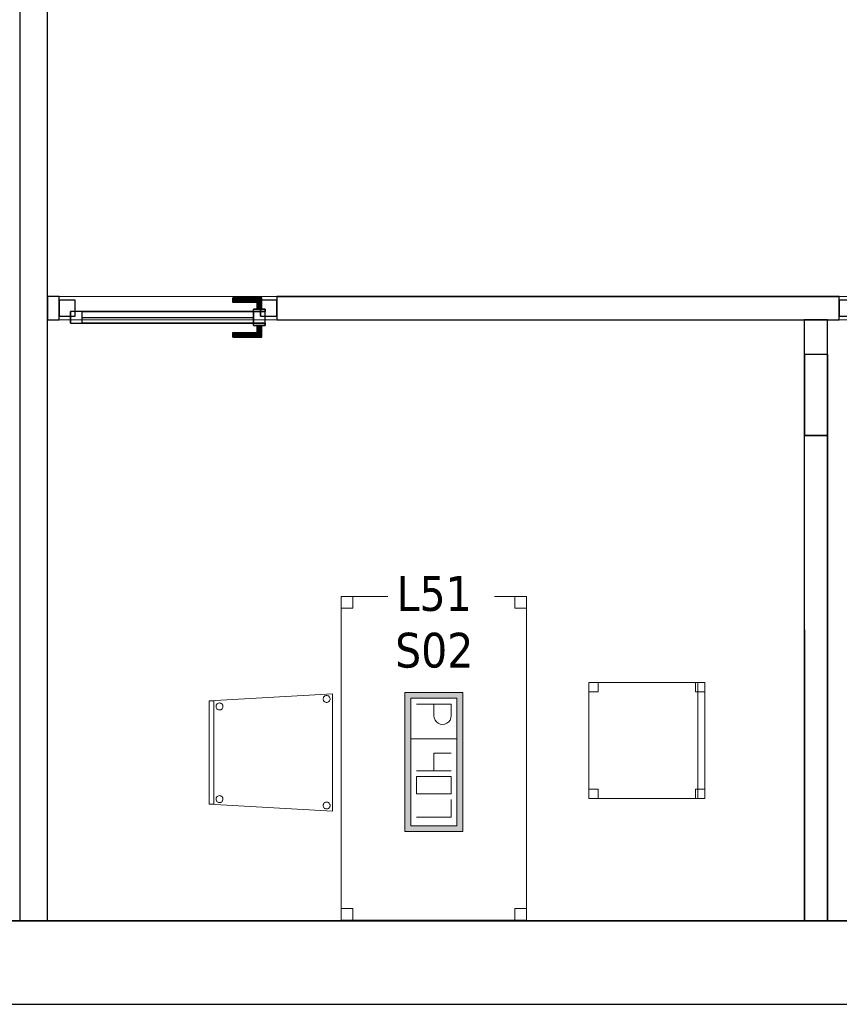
# Model space of a CAD drawing. Header units: metres. Extents: x 391.1 to 430.4, y 12.7 to 28.4.
# Tile 151 of 166: x 411.1 to 414.6, y 12.8 to 17.1. Entities that reach past the tile are written whole.
import ezdxf

# ---------------------------------------------------------------- set-up
doc = ezdxf.new("R2010")
doc.units = ezdxf.units.M
doc.layers.add('01_CARPINTERIA', color=5, linetype='Continuous', lineweight=25, true_color=0x0000ff)
doc.layers.add('01_SUELOS', color=7, linetype='Continuous', lineweight=25, true_color=0x007f00)
for name, color, linetype, lineweight in [('02_MOBILIARIO', 7, 'Continuous', 18), ('A-DETL-____-MBND', 7, 'Continuous', 18), ('A-GENM-____-OTLN', 7, 'Continuous', 18), ('A-WALL-____-MCUT', 7, 'Continuous', 25), ('A-WALL-____-OTLN', 7, 'Continuous', 25), ('E-ELEC-FIXT-IDEN', 7, 'Continuous', 30)]:
    doc.layers.add(name, color=color, linetype=linetype, lineweight=lineweight)
doc.styles.add('Tahoma_3', font='tahoma.ttf', dxfattribs={"height": 0.15})

# ---------------------------------------------------------------- blocks, each defined once
blk = doc.blocks.new('Forma directa - LONDR55-XX_ZZ-ARQ-CAA-M3D-Londres55-155354-02_ELEC_P0')
at = {"layer": '01_CARPINTERIA', "color": 161, "true_color": 0xaaaaff}
for p, q in [((0.0663, 0.1587), (0.065, 0.16)), ((0.065, 0.16), (0.065, 0.11)), ((0.065, 0.16), (0.0663, 0.1587)), ((0.19, 0.16), (0.065, 0.16)), ((0.07, 0.155), (0.0663, 0.1587)), ((0.0663, 0.1587), (0.0663, 0.11)), ((0.0663, 0.1587), (0.0663, 0.11)), ((0.0663, 0.1587), (0.07, 0.155)), ((0.19, 0.1587), (0.0663, 0.1587)), ((0.19, 0.1587), (0.0663, 0.1587)), ((0.075, 0.15), (0.07, 0.155)), ((0.07, 0.155), (0.07, 0.11)), ((0.07, 0.155), (0.07, 0.11)), ((0.07, 0.155), (0.075, 0.15)), ((0.19, 0.155), (0.07, 0.155)), ((0.19, 0.155), (0.07, 0.155)), ((0.075, 0.11), (0.075, 0.15)), ((0.075, 0.15), (0.075, 0.11)), ((0.075, 0.15), (0.08, 0.145)), ((0.08, 0.145), (0.075, 0.15)), ((0.075, 0.15), (0.19, 0.15)), ((0.19, 0.15), (0.075, 0.15)), ((0.08, 0.145), (0.08, 0.11)), ((0.08, 0.145), (0.0837, 0.1413)), ((0.0837, 0.1413), (0.08, 0.145)), ((0.08, 0.145), (0.08, 0.11)), ((0.19, 0.145), (0.08, 0.145)), ((0.19, 0.145), (0.08, 0.145)), ((0.0837, 0.1413), (0.0837, 0.11)), ((0.0837, 0.1413), (0.085, 0.14)), ((0.085, 0.14), (0.0837, 0.1413)), ((0.0837, 0.1413), (0.0837, 0.11)), ((0.19, 0.1413), (0.0837, 0.1413)), ((0.19, 0.1413), (0.0837, 0.1413)), ((0.085, 0.14), (0.085, 0.11)), ((0.19, 0.14), (0.085, 0.14)), ((0.19, 0.1587), (0.19, 0.16)), ((0.19, 0.16), (0.19, 0.1587)), ((0.19, 0.155), (0.19, 0.1587)), ((0.19, 0.1587), (0.19, 0.155)), ((0.19, 0.155), (0.19, 0.15)), ((0.19, 0.15), (0.19, 0.155)), ((0.19, 0.15), (0.19, 0.145)), ((0.19, 0.145), (0.19, 0.15)), ((0.19, 0.145), (0.19, 0.1413)), ((0.19, 0.1413), (0.19, 0.145)), ((0.19, 0.1413), (0.19, 0.14)), ((0.19, 0.14), (0.19, 0.1413)), ((0.1, 0.11), (0.05, 0.11)), ((0.05, 0.11), (0.1, 0.11)), ((0.05, 0.11), (0.05, 0.1)), ((0.05, 0.1), (0.05, 0.11)), ((0.1, 0.1), (0.05, 0.1)), ((0.05, 0.1), (0.1, 0.1)), ((0.1, 0.1), (0.05, 0.1)), ((0.05, 0.1), (0.05, 0.05)), ((0.1, 0.1), (0.05, 0.1)), ((0.05, 0.1), (0.05, 0.05)), ((0.0663, 0.11), (0.065, 0.11)), ((0.065, 0.11), (0.0663, 0.11)), ((0.07, 0.11), (0.0663, 0.11)), ((0.0663, 0.11), (0.07, 0.11)), ((0.075, 0.11), (0.07, 0.11)), ((0.07, 0.11), (0.075, 0.11)), ((0.08, 0.11), (0.075, 0.11)), ((0.075, 0.11), (0.08, 0.11)), ((0.08, 0.11), (0.0837, 0.11)), ((0.0837, 0.11), (0.08, 0.11)), ((0.0837, 0.11), (0.085, 0.11)), ((0.085, 0.11), (0.0837, 0.11)), ((0.1, 0.11), (0.1, 0.1)), ((0.1, 0.11), (0.1, 0.1)), ((0.1, 0.05), (0.1, 0.1)), ((0.1, 0.1), (0.1, 0.05)), ((0.1, 0.1), (0.84, 0.1)), ((0.84, 0.1), (0.1, 0.1)), ((0.1, 0.1), (0.1, 0.05)), ((0.1, 0.05), (0.1, 0.1)), ((0.84, 0.1), (0.84, 0.05)), ((0.84, 0.1), (0.84, 0.05)), ((0.89, 0.1), (0.84, 0.1)), ((0.84, 0.1), (0.84, 0.05)), ((0.89, 0.1), (0.84, 0.1)), ((0.84, 0.1), (0.84, 0.05)), ((0.89, 0.05), (0.89, 0.1)), ((0.89, 0.1), (0.89, 0.05)), ((0.07, 0.07), (0, 0.07)), ((0, 0.07), (0, 0)), ((0.07, 0.07), (0, 0.07)), ((0, 0.07), (0, 0)), ((0.05, 0.05), (0.1, 0.05)), ((0.05, 0.05), (0.1, 0.05)), ((0.05, 0.05), (0.1, 0.05)), ((0.1, 0.05), (0.05, 0.05)), ((0.05, 0.05), (0.05, 0.04)), ((0.05, 0.04), (0.05, 0.05)), ((0.07, 0), (0.07, 0.07)), ((0.07, 0.07), (0.07, 0)), ((0.84, 0.075), (0.1, 0.075)), ((0.84, 0.075), (0.1, 0.075)), ((0.1, 0.05), (0.1, 0.04)), ((0.1, 0.05), (0.1, 0.04)), ((0.1, 0.05), (0.84, 0.05)), ((0.84, 0.05), (0.1, 0.05)), ((0.84, 0.05), (0.89, 0.05)), ((0.84, 0.05), (0.89, 0.05)), ((0.94, 0.07), (0.87, 0.07)), ((0.87, 0.07), (0.87, 0)), ((0.94, 0.07), (0.87, 0.07)), ((0.87, 0.07), (0.87, 0)), ((0.94, 0), (0.94, 0.07)), ((0.94, 0.07), (0.94, 0)), ((0, 0), (0.07, 0)), ((0, 0), (0.07, 0)), ((0.05, 0.04), (0.1, 0.04)), ((0.1, 0.04), (0.05, 0.04)), ((0.0663, 0.04), (0.065, 0.04)), ((0.065, 0.04), (0.0663, 0.04)), ((0.065, 0.04), (0.065, -0.01)), ((0.07, 0.04), (0.0663, 0.04)), ((0.0663, 0.04), (0.07, 0.04)), ((0.0663, 0.04), (0.0663, -0.0087)), ((0.0663, 0.04), (0.0663, -0.0087)), ((0.07, 0.04), (0.075, 0.04)), ((0.075, 0.04), (0.07, 0.04)), ((0.07, 0.04), (0.07, -0.005)), ((0.07, 0.04), (0.07, -0.005)), ((0.075, 0), (0.07, -0.005)), ((0.075, 0.04), (0.08, 0.04)), ((0.08, 0.04), (0.075, 0.04)), ((0.075, 0), (0.075, 0.04)), ((0.075, 0.04), (0.075, 0)), ((0.08, 0.005), (0.075, 0)), ((0.075, 0), (0.08, 0.005)), ((0.19, 0), (0.075, 0)), ((0.075, 0), (0.19, 0)), ((0.08, 0.04), (0.0837, 0.04)), ((0.0837, 0.04), (0.08, 0.04)), ((0.08, 0.04), (0.08, 0.005)), ((0.08, 0.04), (0.08, 0.005)), ((0.0837, 0.0087), (0.08, 0.005)), ((0.08, 0.005), (0.0837, 0.0087)), ((0.08, 0.005), (0.19, 0.005)), ((0.08, 0.005), (0.19, 0.005)), ((0.0837, 0.04), (0.085, 0.04)), ((0.085, 0.04), (0.0837, 0.04)), ((0.0837, 0.04), (0.0837, 0.0087)), ((0.0837, 0.04), (0.0837, 0.0087)), ((0.085, 0.01), (0.0837, 0.0087)), ((0.0837, 0.0087), (0.085, 0.01)), ((0.0837, 0.0087), (0.19, 0.0087)), ((0.0837, 0.0087), (0.19, 0.0087)), ((0.085, 0.04), (0.085, 0.01)), ((0.085, 0.01), (0.19, 0.01)), ((0.19, 0.0087), (0.19, 0.01)), ((0.19, 0.01), (0.19, 0.0087)), ((0.19, 0.005), (0.19, 0.0087)), ((0.19, 0.0087), (0.19, 0.005)), ((0.19, 0.005), (0.19, 0)), ((0.19, 0), (0.19, 0.005)), ((0.19, 0), (0.19, -0.005)), ((0.19, -0.005), (0.19, 0)), ((0.87, 0), (0.94, 0)), ((0.87, 0), (0.94, 0)), ((0.065, -0.01), (0.0663, -0.0087)), ((0.0663, -0.0087), (0.065, -0.01)), ((0.065, -0.01), (0.19, -0.01)), ((0.0663, -0.0087), (0.07, -0.005)), ((0.07, -0.005), (0.0663, -0.0087)), ((0.0663, -0.0087), (0.19, -0.0087)), ((0.0663, -0.0087), (0.19, -0.0087)), ((0.07, -0.005), (0.075, 0)), ((0.07, -0.005), (0.19, -0.005)), ((0.07, -0.005), (0.19, -0.005)), ((0.19, -0.005), (0.19, -0.0087)), ((0.19, -0.0087), (0.19, -0.005)), ((0.19, -0.0087), (0.19, -0.01)), ((0.19, -0.01), (0.19, -0.0087))]:
    blk.add_line(p, q, dxfattribs=at)
blk = doc.blocks.new('Forma directa - Porta PB-155355-02_ELEC_P0')
blk.add_blockref('Forma directa - LONDR55-XX_ZZ-ARQ-CAA-M3D-Londres55-155354-02_ELEC_P0', (0, 0))
blk = doc.blocks.new('Family - Taula 140X80_PB-155376-02_ELEC_P0')
at = {"layer": 'A-DETL-____-MBND', "color": 253, "true_color": 0xaaaaaa}
for p, q in [((0, 0), (0, 1.3969)), ((0, 1.3969), (0.8001, 1.3969)), ((0.8001, 1.3969), (0, 1.3969)), ((0, 1.3969), (0, 0)), ((0, 1.3469), (0, 1.3969)), ((0, 1.3969), (0.05, 1.3969)), ((0.05, 1.3969), (0, 1.3969)), ((0, 1.3969), (0, 1.3469)), ((0.05, 1.3969), (0.05, 1.3469)), ((0.05, 1.3469), (0.05, 1.3969)), ((0.7501, 1.3469), (0.7501, 1.3969)), ((0.7501, 1.3969), (0.8001, 1.3969)), ((0.8001, 1.3969), (0.7501, 1.3969)), ((0.7501, 1.3969), (0.7501, 1.3469)), ((0.8001, 1.3969), (0.8001, 0)), ((0.8001, 0), (0.8001, 1.3969)), ((0.8001, 1.3969), (0.8001, 1.3469)), ((0.8001, 1.3469), (0.8001, 1.3969)), ((0.05, 1.3469), (0, 1.3469)), ((0, 1.3469), (0.05, 1.3469)), ((0.8001, 1.3469), (0.7501, 1.3469)), ((0.7501, 1.3469), (0.8001, 1.3469)), ((0, 0), (0, 0.05)), ((0, 0.05), (0.05, 0.05)), ((0.05, 0.05), (0, 0.05)), ((0, 0.05), (0, 0)), ((0.05, 0.05), (0.05, 0)), ((0.05, 0), (0.05, 0.05)), ((0.7501, 0), (0.7501, 0.05)), ((0.7501, 0.05), (0.8001, 0.05)), ((0.8001, 0.05), (0.7501, 0.05)), ((0.7501, 0.05), (0.7501, 0)), ((0.8001, 0.05), (0.8001, 0)), ((0.8001, 0), (0.8001, 0.05)), ((0.05, 0), (0, 0)), ((0, 0), (0.05, 0)), ((0.8001, 0), (0, 0)), ((0, 0), (0.8001, 0)), ((0.8001, 0), (0.7501, 0)), ((0.7501, 0), (0.8001, 0))]:
    blk.add_line(p, q, dxfattribs=at)
blk = doc.blocks.new('Family - Envans PB-155469-02_ELEC_P0')
at = {"layer": 'A-WALL-____-OTLN', "color": 253, "true_color": 0xaaaaaa}
for p, q in [((0, 0.1), (0, 0)), ((0, 0.1), (0, 0.0414)), ((1.2571, 0.1), (0, 0.1)), ((0, 0.1), (2.4451, 0.1)), ((0, 0.1), (0, 0)), ((0, 0.1), (2.4451, 0.1)), ((1.2571, 0.1), (2.0951, 0.1)), ((2.4451, 0.1), (2.0951, 0.1)), ((2.0951, 0.1), (2.0951, 0.0001)), ((2.0951, 0.0001), (2.0951, 0.1)), ((2.4451, 0.1), (2.0951, 0.1)), ((2.0951, 0.06), (2.0951, 0.1)), ((2.4451, 0.0001), (2.4451, 0.1)), ((2.4451, 0), (2.4451, 0.1)), ((2.4451, 0), (2.4451, 0.1)), ((2.4451, 0.0001), (2.4451, 0.1)), ((2.0951, 0.0001), (2.0951, 0.06)), ((0, 0.0414), (0, 0)), ((2.0951, 0.0001), (2.4451, 0.0001)), ((2.4451, 0.0001), (2.0951, 0.0001)), ((2.2351, 0.0001), (2.0951, 0.0001)), ((2.4451, 0.0001), (2.2351, 0.0001)), ((2.4451, 0), (2.4451, 0.0001)), ((2.4451, 0), (2.4451, 0)), ((0, 0), (2.4451, 0)), ((0, 0), (1.4336, 0)), ((2.4451, 0), (0, 0)), ((1.4336, 0), (2.4451, 0))]:
    blk.add_line(p, q, dxfattribs=at)
at = {"layer": 'A-WALL-____-OTLN', "color": 253, "lineweight": 18, "true_color": 0xaaaaaa}
blk.add_line((0, 0), (2.4451, 0), dxfattribs=at)
blk = doc.blocks.new('Family - Mampara PB-155515-02_ELEC_P0')
at = {"layer": 'A-WALL-____-MCUT', "color": 253, "true_color": 0xaaaaaa}
for p, q in [((3.0419, 0.1), (3.0419, 0)), ((5.4709, 0.1), (3.0419, 0.1)), ((5.4709, 0), (5.4709, 0.1)), ((6.4609, 0.1), (6.4109, 0.1)), ((6.4109, 0.1), (6.4109, 0)), ((6.4609, 0), (6.4609, 0.1)), ((3.0419, 0), (5.4709, 0)), ((6.4109, 0), (6.4609, 0))]:
    blk.add_line(p, q, dxfattribs=at)
at = {"layer": 'A-WALL-____-OTLN', "color": 253, "true_color": 0xaaaaaa}
for p, q in [((3.0419, 0.1), (3.0419, 0)), ((5.4709, 0.1), (3.0419, 0.1)), ((5.4709, 0), (5.4709, 0.1)), ((6.4609, 0.1), (6.4109, 0.1)), ((6.4109, 0.1), (6.4109, 0)), ((6.4609, 0), (6.4609, 0.1)), ((5.4709, 0), (3.0419, 0)), ((6.4109, 0), (6.4609, 0))]:
    blk.add_line(p, q, dxfattribs=at)
at = {"layer": 'A-WALL-____-OTLN', "color": 253, "lineweight": 18, "true_color": 0xaaaaaa}
blk.add_line((-0.0183, 0), (6.4609, 0), dxfattribs=at)
blk = doc.blocks.new('Family - Vano de puerta PB-155517-02_ELEC_P0')
at = {"layer": 'A-GENM-____-OTLN', "color": 253, "true_color": 0xaaaaaa}
for p, q in [((414.6255, 15.8957), (414.6255, 15.7957)), ((415.5655, 15.8957), (414.6255, 15.8957)), ((414.6255, 15.8957), (414.6255, 15.7957)), ((414.6255, 15.8957), (415.5655, 15.8957)), ((415.5655, 15.7957), (415.5655, 15.8957)), ((415.5655, 15.8957), (415.5655, 15.7957)), ((414.6255, 15.7957), (415.5655, 15.7957)), ((415.5655, 15.7957), (414.6255, 15.7957))]:
    blk.add_line(p, q, dxfattribs=at)
blk = doc.blocks.new('Family - Vano de puerta PB-155519-02_ELEC_P0')
at = {"layer": 'A-GENM-____-OTLN', "color": 253, "true_color": 0xaaaaaa}
for p, q in [((411.2564, 15.8957), (411.2564, 15.7957)), ((412.1964, 15.8957), (411.2564, 15.8957)), ((411.2564, 15.8957), (411.2564, 15.7957)), ((411.2564, 15.8957), (412.1964, 15.8957)), ((412.1964, 15.7957), (412.1964, 15.8957)), ((412.1964, 15.8957), (412.1964, 15.7957)), ((411.2564, 15.7957), (412.1964, 15.7957)), ((412.1964, 15.7957), (411.2564, 15.7957))]:
    blk.add_line(p, q, dxfattribs=at)
blk = doc.blocks.new('Family - Cadira d_Oficina_PA-155594-02_ELEC_P0')
at = {"layer": 'A-DETL-____-MBND', "color": 253, "true_color": 0xaaaaaa}
for p, q in [((0, 0), (0, 0.5)), ((0, 0.5), (0.5, 0.5)), ((0.5, 0.5), (0, 0.5)), ((0, 0.5), (0, 0)), ((0, 0.46), (0, 0.5)), ((0, 0.5), (0.04, 0.5)), ((0, 0.5), (0, 0.46)), ((0.04, 0.5), (0, 0.5)), ((0.04, 0.5), (0.04, 0.46)), ((0.04, 0.46), (0.04, 0.5)), ((0.46, 0.46), (0.46, 0.5)), ((0.46, 0.5), (0.5, 0.5)), ((0.46, 0.5), (0.46, 0.46)), ((0.5, 0.5), (0.46, 0.5)), ((0.47, 0), (0.47, 0.5)), ((0.47, 0.5), (0.5, 0.5)), ((0.47, 0.5), (0.47, 0)), ((0.5, 0.5), (0.47, 0.5)), ((0.5, 0.5), (0.5, 0.46)), ((0.5, 0.46), (0.5, 0.5)), ((0.5, 0.5), (0.5, 0)), ((0.5, 0), (0.5, 0.5)), ((0.5, 0.5), (0.5, 0)), ((0.5, 0), (0.5, 0.5)), ((0.04, 0.46), (0, 0.46)), ((0, 0.46), (0.04, 0.46)), ((0.5, 0.46), (0.46, 0.46)), ((0.46, 0.46), (0.5, 0.46)), ((0, 0), (0, 0.04)), ((0, 0.04), (0.04, 0.04)), ((0, 0.04), (0, 0)), ((0.04, 0.04), (0, 0.04)), ((0.5, 0), (0, 0)), ((0, 0), (0.5, 0)), ((0.04, 0), (0, 0)), ((0, 0), (0.04, 0)), ((0.04, 0.04), (0.04, 0)), ((0.04, 0), (0.04, 0.04)), ((0.46, 0), (0.46, 0.04)), ((0.46, 0.04), (0.5, 0.04)), ((0.46, 0.04), (0.46, 0)), ((0.5, 0.04), (0.46, 0.04)), ((0.5, 0), (0.46, 0)), ((0.46, 0), (0.5, 0)), ((0.5, 0), (0.47, 0)), ((0.47, 0), (0.5, 0)), ((0.5, 0.04), (0.5, 0)), ((0.5, 0), (0.5, 0.04))]:
    blk.add_line(p, q, dxfattribs=at)
blk = doc.blocks.new('Family - Cadira confident_PB-155812-02_ELEC_P0')
at = {"layer": 'A-DETL-____-MBND', "color": 253, "true_color": 0xaaaaaa}
for p, q in [((0, 0.4765), (0.5326, 0.5065)), ((0.5326, 0.5065), (0, 0.4765)), ((0, 0.4765), (0.02, 0.4765)), ((0, 0.03), (0, 0.4765)), ((0.02, 0.4765), (0, 0.4765)), ((0, 0.4765), (0, 0.03)), ((0, 0.03), (0, 0.4765)), ((0, 0.4765), (0, 0.03)), ((0.02, 0.4765), (0.02, 0.03)), ((0.02, 0.03), (0.02, 0.4765)), ((0.4926, 0.4842), (0.4928, 0.4868)), ((0.4928, 0.4868), (0.4926, 0.4842)), ((0.4928, 0.4816), (0.4926, 0.4842)), ((0.4926, 0.4842), (0.4928, 0.4816)), ((0.4928, 0.4868), (0.4935, 0.4893)), ((0.4935, 0.4893), (0.4928, 0.4868)), ((0.4935, 0.4791), (0.4928, 0.4816)), ((0.4928, 0.4816), (0.4935, 0.4791)), ((0.4935, 0.4893), (0.4946, 0.4917)), ((0.4946, 0.4917), (0.4935, 0.4893)), ((0.4946, 0.4768), (0.4935, 0.4791)), ((0.4935, 0.4791), (0.4946, 0.4768)), ((0.4946, 0.4917), (0.4961, 0.4938)), ((0.4961, 0.4938), (0.4946, 0.4917)), ((0.4961, 0.4746), (0.4946, 0.4768)), ((0.4946, 0.4768), (0.4961, 0.4746)), ((0.4961, 0.4938), (0.4979, 0.4957)), ((0.4979, 0.4957), (0.4961, 0.4938)), ((0.4979, 0.4728), (0.4961, 0.4746)), ((0.4961, 0.4746), (0.4979, 0.4728)), ((0.4979, 0.4957), (0.5, 0.4972)), ((0.5, 0.4972), (0.4979, 0.4957)), ((0.5, 0.4713), (0.4979, 0.4728)), ((0.4979, 0.4728), (0.5, 0.4713)), ((0.5, 0.4972), (0.5024, 0.4983)), ((0.5024, 0.4983), (0.5, 0.4972)), ((0.5024, 0.4702), (0.5, 0.4713)), ((0.5, 0.4713), (0.5024, 0.4702)), ((0.5024, 0.4983), (0.5049, 0.4989)), ((0.5049, 0.4989), (0.5024, 0.4983)), ((0.5049, 0.4695), (0.5024, 0.4702)), ((0.5024, 0.4702), (0.5049, 0.4695)), ((0.5049, 0.4989), (0.5075, 0.4992)), ((0.5075, 0.4992), (0.5049, 0.4989)), ((0.5075, 0.4693), (0.5049, 0.4695)), ((0.5049, 0.4695), (0.5075, 0.4693)), ((0.5075, 0.4992), (0.5101, 0.4989)), ((0.5101, 0.4989), (0.5075, 0.4992)), ((0.5101, 0.4695), (0.5075, 0.4693)), ((0.5075, 0.4693), (0.5101, 0.4695)), ((0.5101, 0.4989), (0.5126, 0.4983)), ((0.5126, 0.4983), (0.5101, 0.4989)), ((0.5126, 0.4702), (0.5101, 0.4695)), ((0.5101, 0.4695), (0.5126, 0.4702)), ((0.5126, 0.4983), (0.515, 0.4972)), ((0.515, 0.4972), (0.5126, 0.4983)), ((0.515, 0.4713), (0.5126, 0.4702)), ((0.5126, 0.4702), (0.515, 0.4713)), ((0.515, 0.4972), (0.5171, 0.4957)), ((0.5171, 0.4957), (0.515, 0.4972)), ((0.5171, 0.4728), (0.515, 0.4713)), ((0.515, 0.4713), (0.5171, 0.4728)), ((0.5171, 0.4957), (0.519, 0.4938)), ((0.519, 0.4938), (0.5171, 0.4957)), ((0.519, 0.4746), (0.5171, 0.4728)), ((0.5171, 0.4728), (0.519, 0.4746)), ((0.519, 0.4938), (0.5204, 0.4917)), ((0.5204, 0.4917), (0.519, 0.4938)), ((0.5204, 0.4768), (0.519, 0.4746)), ((0.519, 0.4746), (0.5204, 0.4768)), ((0.5204, 0.4917), (0.5215, 0.4893)), ((0.5215, 0.4893), (0.5204, 0.4917)), ((0.5215, 0.4791), (0.5204, 0.4768)), ((0.5204, 0.4768), (0.5215, 0.4791)), ((0.5215, 0.4893), (0.5222, 0.4868)), ((0.5222, 0.4868), (0.5215, 0.4893)), ((0.5222, 0.4816), (0.5215, 0.4791)), ((0.5215, 0.4791), (0.5222, 0.4816)), ((0.5222, 0.4868), (0.5224, 0.4842)), ((0.5224, 0.4842), (0.5222, 0.4868)), ((0.5224, 0.4842), (0.5222, 0.4816)), ((0.5222, 0.4816), (0.5224, 0.4842)), ((0.5326, 0.5065), (0.5326, 0)), ((0.5326, 0), (0.5326, 0.5065)), ((0.0302, 0.4519), (0.0304, 0.4545)), ((0.0304, 0.4545), (0.0302, 0.4519)), ((0.0304, 0.4493), (0.0302, 0.4519)), ((0.0302, 0.4519), (0.0304, 0.4493)), ((0.0304, 0.4545), (0.0311, 0.457)), ((0.0311, 0.457), (0.0304, 0.4545)), ((0.0311, 0.4468), (0.0304, 0.4493)), ((0.0304, 0.4493), (0.0311, 0.4468)), ((0.0311, 0.457), (0.0322, 0.4593)), ((0.0322, 0.4593), (0.0311, 0.457)), ((0.0322, 0.4444), (0.0311, 0.4468)), ((0.0311, 0.4468), (0.0322, 0.4444)), ((0.0322, 0.4593), (0.0337, 0.4615)), ((0.0337, 0.4615), (0.0322, 0.4593)), ((0.0337, 0.4423), (0.0322, 0.4444)), ((0.0322, 0.4444), (0.0337, 0.4423)), ((0.0337, 0.4615), (0.0355, 0.4633)), ((0.0355, 0.4633), (0.0337, 0.4615)), ((0.0355, 0.4404), (0.0337, 0.4423)), ((0.0337, 0.4423), (0.0355, 0.4404)), ((0.0355, 0.4633), (0.0376, 0.4648)), ((0.0376, 0.4648), (0.0355, 0.4633)), ((0.0376, 0.4389), (0.0355, 0.4404)), ((0.0355, 0.4404), (0.0376, 0.4389)), ((0.0376, 0.4648), (0.04, 0.4659)), ((0.04, 0.4659), (0.0376, 0.4648)), ((0.04, 0.4378), (0.0376, 0.4389)), ((0.0376, 0.4389), (0.04, 0.4378)), ((0.04, 0.4659), (0.0425, 0.4666)), ((0.0425, 0.4666), (0.04, 0.4659)), ((0.0425, 0.4372), (0.04, 0.4378)), ((0.04, 0.4378), (0.0425, 0.4372)), ((0.0425, 0.4666), (0.0451, 0.4668)), ((0.0451, 0.4668), (0.0425, 0.4666)), ((0.0451, 0.4369), (0.0425, 0.4372)), ((0.0425, 0.4372), (0.0451, 0.4369)), ((0.0451, 0.4668), (0.0477, 0.4666)), ((0.0477, 0.4666), (0.0451, 0.4668)), ((0.0477, 0.4372), (0.0451, 0.4369)), ((0.0451, 0.4369), (0.0477, 0.4372)), ((0.0477, 0.4666), (0.0502, 0.4659)), ((0.0502, 0.4659), (0.0477, 0.4666)), ((0.0502, 0.4378), (0.0477, 0.4372)), ((0.0477, 0.4372), (0.0502, 0.4378)), ((0.0502, 0.4659), (0.0526, 0.4648)), ((0.0526, 0.4648), (0.0502, 0.4659)), ((0.0526, 0.4389), (0.0502, 0.4378)), ((0.0502, 0.4378), (0.0526, 0.4389)), ((0.0526, 0.4648), (0.0547, 0.4633)), ((0.0547, 0.4633), (0.0526, 0.4648)), ((0.0547, 0.4404), (0.0526, 0.4389)), ((0.0526, 0.4389), (0.0547, 0.4404)), ((0.0547, 0.4633), (0.0565, 0.4615)), ((0.0565, 0.4615), (0.0547, 0.4633)), ((0.0565, 0.4423), (0.0547, 0.4404)), ((0.0547, 0.4404), (0.0565, 0.4423)), ((0.0565, 0.4615), (0.058, 0.4593)), ((0.058, 0.4593), (0.0565, 0.4615)), ((0.058, 0.4444), (0.0565, 0.4423)), ((0.0565, 0.4423), (0.058, 0.4444)), ((0.058, 0.4593), (0.0591, 0.457)), ((0.0591, 0.457), (0.058, 0.4593)), ((0.0591, 0.4468), (0.058, 0.4444)), ((0.058, 0.4444), (0.0591, 0.4468)), ((0.0591, 0.457), (0.0598, 0.4545)), ((0.0598, 0.4545), (0.0591, 0.457)), ((0.0598, 0.4493), (0.0591, 0.4468)), ((0.0591, 0.4468), (0.0598, 0.4493)), ((0.0598, 0.4545), (0.06, 0.4519)), ((0.06, 0.4519), (0.0598, 0.4545)), ((0.06, 0.4519), (0.0598, 0.4493)), ((0.0598, 0.4493), (0.06, 0.4519)), ((0.0302, 0.0519), (0.0304, 0.0545)), ((0.0304, 0.0545), (0.0302, 0.0519)), ((0.0304, 0.0493), (0.0302, 0.0519)), ((0.0302, 0.0519), (0.0304, 0.0493)), ((0.0304, 0.0545), (0.0311, 0.057)), ((0.0311, 0.057), (0.0304, 0.0545)), ((0.0311, 0.0468), (0.0304, 0.0493)), ((0.0304, 0.0493), (0.0311, 0.0468)), ((0.0311, 0.057), (0.0322, 0.0593)), ((0.0322, 0.0593), (0.0311, 0.057)), ((0.0322, 0.0444), (0.0311, 0.0468)), ((0.0311, 0.0468), (0.0322, 0.0444)), ((0.0322, 0.0593), (0.0337, 0.0615)), ((0.0337, 0.0615), (0.0322, 0.0593)), ((0.0337, 0.0423), (0.0322, 0.0444)), ((0.0322, 0.0444), (0.0337, 0.0423)), ((0.0337, 0.0615), (0.0355, 0.0633)), ((0.0355, 0.0633), (0.0337, 0.0615)), ((0.0355, 0.0633), (0.0376, 0.0648)), ((0.0376, 0.0648), (0.0355, 0.0633)), ((0.0376, 0.0648), (0.04, 0.0659)), ((0.04, 0.0659), (0.0376, 0.0648)), ((0.04, 0.0659), (0.0425, 0.0666)), ((0.0425, 0.0666), (0.04, 0.0659)), ((0.0425, 0.0666), (0.0451, 0.0668)), ((0.0451, 0.0668), (0.0425, 0.0666)), ((0.0451, 0.0668), (0.0477, 0.0666)), ((0.0477, 0.0666), (0.0451, 0.0668)), ((0.0477, 0.0666), (0.0502, 0.0659)), ((0.0502, 0.0659), (0.0477, 0.0666)), ((0.0502, 0.0659), (0.0526, 0.0648)), ((0.0526, 0.0648), (0.0502, 0.0659)), ((0.0526, 0.0648), (0.0547, 0.0633)), ((0.0547, 0.0633), (0.0526, 0.0648)), ((0.0547, 0.0633), (0.0565, 0.0615)), ((0.0565, 0.0615), (0.0547, 0.0633)), ((0.0565, 0.0615), (0.058, 0.0593)), ((0.058, 0.0593), (0.0565, 0.0615)), ((0.058, 0.0444), (0.0565, 0.0423)), ((0.0565, 0.0423), (0.058, 0.0444)), ((0.058, 0.0593), (0.0591, 0.057)), ((0.0591, 0.057), (0.058, 0.0593)), ((0.0591, 0.0468), (0.058, 0.0444)), ((0.058, 0.0444), (0.0591, 0.0468)), ((0.0591, 0.057), (0.0598, 0.0545)), ((0.0598, 0.0545), (0.0591, 0.057)), ((0.0598, 0.0493), (0.0591, 0.0468)), ((0.0591, 0.0468), (0.0598, 0.0493)), ((0.0598, 0.0545), (0.06, 0.0519)), ((0.06, 0.0519), (0.0598, 0.0545)), ((0.06, 0.0519), (0.0598, 0.0493)), ((0.0598, 0.0493), (0.06, 0.0519)), ((0.02, 0.03), (0, 0.03)), ((0, 0.03), (0.02, 0.03)), ((0.5326, 0), (0, 0.03)), ((0, 0.03), (0.5326, 0)), ((0.0355, 0.0404), (0.0337, 0.0423)), ((0.0337, 0.0423), (0.0355, 0.0404)), ((0.0376, 0.0389), (0.0355, 0.0404)), ((0.0355, 0.0404), (0.0376, 0.0389)), ((0.04, 0.0378), (0.0376, 0.0389)), ((0.0376, 0.0389), (0.04, 0.0378)), ((0.0425, 0.0372), (0.04, 0.0378)), ((0.04, 0.0378), (0.0425, 0.0372)), ((0.0451, 0.0369), (0.0425, 0.0372)), ((0.0425, 0.0372), (0.0451, 0.0369)), ((0.0477, 0.0372), (0.0451, 0.0369)), ((0.0451, 0.0369), (0.0477, 0.0372)), ((0.0502, 0.0378), (0.0477, 0.0372)), ((0.0477, 0.0372), (0.0502, 0.0378)), ((0.0526, 0.0389), (0.0502, 0.0378)), ((0.0502, 0.0378), (0.0526, 0.0389)), ((0.0547, 0.0404), (0.0526, 0.0389)), ((0.0526, 0.0389), (0.0547, 0.0404)), ((0.0565, 0.0423), (0.0547, 0.0404)), ((0.0547, 0.0404), (0.0565, 0.0423)), ((0.4926, 0.0242), (0.4928, 0.0268)), ((0.4928, 0.0268), (0.4926, 0.0242)), ((0.4928, 0.0216), (0.4926, 0.0242)), ((0.4926, 0.0242), (0.4928, 0.0216)), ((0.4928, 0.0268), (0.4935, 0.0293)), ((0.4935, 0.0293), (0.4928, 0.0268)), ((0.4935, 0.0191), (0.4928, 0.0216)), ((0.4928, 0.0216), (0.4935, 0.0191)), ((0.4935, 0.0293), (0.4946, 0.0317)), ((0.4946, 0.0317), (0.4935, 0.0293)), ((0.4946, 0.0168), (0.4935, 0.0191)), ((0.4935, 0.0191), (0.4946, 0.0168)), ((0.4946, 0.0317), (0.4961, 0.0338)), ((0.4961, 0.0338), (0.4946, 0.0317)), ((0.4961, 0.0146), (0.4946, 0.0168)), ((0.4946, 0.0168), (0.4961, 0.0146)), ((0.4961, 0.0338), (0.4979, 0.0357)), ((0.4979, 0.0357), (0.4961, 0.0338)), ((0.4979, 0.0128), (0.4961, 0.0146)), ((0.4961, 0.0146), (0.4979, 0.0128)), ((0.4979, 0.0357), (0.5, 0.0372)), ((0.5, 0.0372), (0.4979, 0.0357)), ((0.5, 0.0113), (0.4979, 0.0128)), ((0.4979, 0.0128), (0.5, 0.0113)), ((0.5, 0.0372), (0.5024, 0.0383)), ((0.5024, 0.0383), (0.5, 0.0372)), ((0.5024, 0.0102), (0.5, 0.0113)), ((0.5, 0.0113), (0.5024, 0.0102)), ((0.5024, 0.0383), (0.5049, 0.0389)), ((0.5049, 0.0389), (0.5024, 0.0383)), ((0.5049, 0.0095), (0.5024, 0.0102)), ((0.5024, 0.0102), (0.5049, 0.0095)), ((0.5049, 0.0389), (0.5075, 0.0392)), ((0.5075, 0.0392), (0.5049, 0.0389)), ((0.5075, 0.0093), (0.5049, 0.0095)), ((0.5049, 0.0095), (0.5075, 0.0093)), ((0.5075, 0.0392), (0.5101, 0.0389)), ((0.5101, 0.0389), (0.5075, 0.0392)), ((0.5101, 0.0095), (0.5075, 0.0093)), ((0.5075, 0.0093), (0.5101, 0.0095)), ((0.5101, 0.0389), (0.5126, 0.0383)), ((0.5126, 0.0383), (0.5101, 0.0389)), ((0.5126, 0.0102), (0.5101, 0.0095)), ((0.5101, 0.0095), (0.5126, 0.0102)), ((0.5126, 0.0383), (0.515, 0.0372)), ((0.515, 0.0372), (0.5126, 0.0383)), ((0.515, 0.0113), (0.5126, 0.0102)), ((0.5126, 0.0102), (0.515, 0.0113)), ((0.515, 0.0372), (0.5171, 0.0357)), ((0.5171, 0.0357), (0.515, 0.0372)), ((0.5171, 0.0128), (0.515, 0.0113)), ((0.515, 0.0113), (0.5171, 0.0128)), ((0.5171, 0.0357), (0.519, 0.0338)), ((0.519, 0.0338), (0.5171, 0.0357)), ((0.519, 0.0146), (0.5171, 0.0128)), ((0.5171, 0.0128), (0.519, 0.0146)), ((0.519, 0.0338), (0.5204, 0.0317)), ((0.5204, 0.0317), (0.519, 0.0338)), ((0.5204, 0.0168), (0.519, 0.0146)), ((0.519, 0.0146), (0.5204, 0.0168)), ((0.5204, 0.0317), (0.5215, 0.0293)), ((0.5215, 0.0293), (0.5204, 0.0317)), ((0.5215, 0.0191), (0.5204, 0.0168)), ((0.5204, 0.0168), (0.5215, 0.0191)), ((0.5215, 0.0293), (0.5222, 0.0268)), ((0.5222, 0.0268), (0.5215, 0.0293)), ((0.5222, 0.0216), (0.5215, 0.0191)), ((0.5215, 0.0191), (0.5222, 0.0216)), ((0.5222, 0.0268), (0.5224, 0.0242)), ((0.5224, 0.0242), (0.5222, 0.0268)), ((0.5224, 0.0242), (0.5222, 0.0216)), ((0.5222, 0.0216), (0.5224, 0.0242))]:
    blk.add_line(p, q, dxfattribs=at)
blk = doc.blocks.new('Family - Mampara PB-155821-02_ELEC_P0')
at = {"layer": 'A-WALL-____-MCUT', "color": 253, "true_color": 0xaaaaaa}
for p, q in [((0, 0.1), (0, 0)), ((0.5, 0.1), (0, 0.1)), ((0.5, 0), (0.5, 0.1)), ((0, 0), (0.5, 0))]:
    blk.add_line(p, q, dxfattribs=at)
at = {"layer": 'A-WALL-____-OTLN', "color": 253, "true_color": 0xaaaaaa}
for p, q in [((0, 0.1), (0, 0)), ((0.5, 0.1), (0, 0.1)), ((0.5, 0), (0.5, 0.1)), ((0, 0), (0.5, 0))]:
    blk.add_line(p, q, dxfattribs=at)
at = {"layer": 'A-WALL-____-OTLN', "color": 253, "lineweight": 18, "true_color": 0xaaaaaa}
blk.add_line((0, 0), (0.5, 0), dxfattribs=at)
blk = doc.blocks.new('Family - Mur PB-155836-02_ELEC_P0')
at = {"layer": 'A-WALL-____-MCUT', "color": 253, "true_color": 0xaaaaaa}
for p, q in [((22.9756, 0.36), (0, 0.36)), ((0, 0), (22.901, 0))]:
    blk.add_line(p, q, dxfattribs=at)
at = {"layer": 'A-WALL-____-OTLN', "color": 253, "true_color": 0xaaaaaa}
for p, q in [((22.9756, 0.36), (0, 0.36)), ((0, 0), (22.901, 0))]:
    blk.add_line(p, q, dxfattribs=at)
at = {"layer": 'A-WALL-____-OTLN', "color": 253, "lineweight": 18, "true_color": 0xaaaaaa}
blk.add_line((0, 0), (22.901, 0), dxfattribs=at)
blk = doc.blocks.new('Forma directa - LONDR55-XX_ZZ-ARQ-CAA-M3D-Londres55-155926-02_ELEC_P0')
at = {"layer": '01_CARPINTERIA', "color": 161, "true_color": 0xaaaaff}
for p, q in [((0.0663, 0.1587), (0.065, 0.16)), ((0.065, 0.16), (0.065, 0.11)), ((0.065, 0.16), (0.0663, 0.1587)), ((0.19, 0.16), (0.065, 0.16)), ((0.07, 0.155), (0.0663, 0.1587)), ((0.0663, 0.1587), (0.0663, 0.11)), ((0.0663, 0.1587), (0.0663, 0.11)), ((0.0663, 0.1587), (0.07, 0.155)), ((0.19, 0.1587), (0.0663, 0.1587)), ((0.19, 0.1587), (0.0663, 0.1587)), ((0.075, 0.15), (0.07, 0.155)), ((0.07, 0.155), (0.07, 0.11)), ((0.07, 0.155), (0.07, 0.11)), ((0.07, 0.155), (0.075, 0.15)), ((0.19, 0.155), (0.07, 0.155)), ((0.19, 0.155), (0.07, 0.155)), ((0.075, 0.11), (0.075, 0.15)), ((0.075, 0.15), (0.075, 0.11)), ((0.075, 0.15), (0.08, 0.145)), ((0.08, 0.145), (0.075, 0.15)), ((0.075, 0.15), (0.19, 0.15)), ((0.19, 0.15), (0.075, 0.15)), ((0.08, 0.145), (0.08, 0.11)), ((0.08, 0.145), (0.0837, 0.1413)), ((0.0837, 0.1413), (0.08, 0.145)), ((0.08, 0.145), (0.08, 0.11)), ((0.19, 0.145), (0.08, 0.145)), ((0.19, 0.145), (0.08, 0.145)), ((0.0837, 0.1413), (0.0837, 0.11)), ((0.0837, 0.1413), (0.085, 0.14)), ((0.085, 0.14), (0.0837, 0.1413)), ((0.0837, 0.1413), (0.0837, 0.11)), ((0.19, 0.1413), (0.0837, 0.1413)), ((0.19, 0.1413), (0.0837, 0.1413)), ((0.085, 0.14), (0.085, 0.11)), ((0.19, 0.14), (0.085, 0.14)), ((0.19, 0.1587), (0.19, 0.16)), ((0.19, 0.16), (0.19, 0.1587)), ((0.19, 0.155), (0.19, 0.1587)), ((0.19, 0.1587), (0.19, 0.155)), ((0.19, 0.155), (0.19, 0.15)), ((0.19, 0.15), (0.19, 0.155)), ((0.19, 0.15), (0.19, 0.145)), ((0.19, 0.145), (0.19, 0.15)), ((0.19, 0.145), (0.19, 0.1413)), ((0.19, 0.1413), (0.19, 0.145)), ((0.19, 0.1413), (0.19, 0.14)), ((0.19, 0.14), (0.19, 0.1413)), ((0.1, 0.11), (0.05, 0.11)), ((0.05, 0.11), (0.1, 0.11)), ((0.05, 0.11), (0.05, 0.1)), ((0.05, 0.1), (0.05, 0.11)), ((0.1, 0.1), (0.05, 0.1)), ((0.05, 0.1), (0.05, 0.05)), ((0.1, 0.1), (0.05, 0.1)), ((0.05, 0.1), (0.05, 0.05)), ((0.1, 0.1), (0.05, 0.1)), ((0.05, 0.1), (0.1, 0.1)), ((0.0663, 0.11), (0.065, 0.11)), ((0.065, 0.11), (0.0663, 0.11)), ((0.07, 0.11), (0.0663, 0.11)), ((0.0663, 0.11), (0.07, 0.11)), ((0.075, 0.11), (0.07, 0.11)), ((0.07, 0.11), (0.075, 0.11)), ((0.08, 0.11), (0.075, 0.11)), ((0.075, 0.11), (0.08, 0.11)), ((0.08, 0.11), (0.0837, 0.11)), ((0.0837, 0.11), (0.08, 0.11)), ((0.0837, 0.11), (0.085, 0.11)), ((0.085, 0.11), (0.0837, 0.11)), ((0.1, 0.11), (0.1, 0.1)), ((0.1, 0.11), (0.1, 0.1)), ((0.1, 0.1), (0.84, 0.1)), ((0.84, 0.1), (0.1, 0.1)), ((0.1, 0.1), (0.1, 0.05)), ((0.1, 0.05), (0.1, 0.1)), ((0.1, 0.05), (0.1, 0.1)), ((0.1, 0.1), (0.1, 0.05)), ((0.89, 0.1), (0.84, 0.1)), ((0.84, 0.1), (0.84, 0.05)), ((0.89, 0.1), (0.84, 0.1)), ((0.84, 0.1), (0.84, 0.05)), ((0.84, 0.1), (0.84, 0.05)), ((0.84, 0.1), (0.84, 0.05)), ((0.89, 0.05), (0.89, 0.1)), ((0.89, 0.1), (0.89, 0.05)), ((0.07, 0.07), (0, 0.07)), ((0, 0.07), (0, 0)), ((0.07, 0.07), (0, 0.07)), ((0, 0.07), (0, 0)), ((0.05, 0.05), (0.1, 0.05)), ((0.1, 0.05), (0.05, 0.05)), ((0.05, 0.05), (0.05, 0.04)), ((0.05, 0.04), (0.05, 0.05)), ((0.05, 0.05), (0.1, 0.05)), ((0.05, 0.05), (0.1, 0.05)), ((0.07, 0), (0.07, 0.07)), ((0.07, 0.07), (0.07, 0)), ((0.84, 0.075), (0.1, 0.075)), ((0.84, 0.075), (0.1, 0.075)), ((0.1, 0.05), (0.1, 0.04)), ((0.1, 0.05), (0.1, 0.04)), ((0.1, 0.05), (0.84, 0.05)), ((0.84, 0.05), (0.1, 0.05)), ((0.84, 0.05), (0.89, 0.05)), ((0.84, 0.05), (0.89, 0.05)), ((0.94, 0.07), (0.87, 0.07)), ((0.87, 0.07), (0.87, 0)), ((0.94, 0.07), (0.87, 0.07)), ((0.87, 0.07), (0.87, 0)), ((0.94, 0), (0.94, 0.07)), ((0.94, 0.07), (0.94, 0)), ((0, 0), (0.07, 0)), ((0, 0), (0.07, 0)), ((0.05, 0.04), (0.1, 0.04)), ((0.1, 0.04), (0.05, 0.04)), ((0.0663, 0.04), (0.065, 0.04)), ((0.065, 0.04), (0.0663, 0.04)), ((0.065, 0.04), (0.065, -0.01)), ((0.07, 0.04), (0.0663, 0.04)), ((0.0663, 0.04), (0.07, 0.04)), ((0.0663, 0.04), (0.0663, -0.0087)), ((0.0663, 0.04), (0.0663, -0.0087)), ((0.07, 0.04), (0.075, 0.04)), ((0.075, 0.04), (0.07, 0.04)), ((0.07, 0.04), (0.07, -0.005)), ((0.07, 0.04), (0.07, -0.005)), ((0.075, 0), (0.07, -0.005)), ((0.075, 0.04), (0.08, 0.04)), ((0.08, 0.04), (0.075, 0.04)), ((0.075, 0), (0.075, 0.04)), ((0.075, 0.04), (0.075, 0)), ((0.08, 0.005), (0.075, 0)), ((0.075, 0), (0.08, 0.005)), ((0.19, 0), (0.075, 0)), ((0.075, 0), (0.19, 0)), ((0.08, 0.04), (0.0837, 0.04)), ((0.0837, 0.04), (0.08, 0.04)), ((0.08, 0.04), (0.08, 0.005)), ((0.08, 0.04), (0.08, 0.005)), ((0.0837, 0.0087), (0.08, 0.005)), ((0.08, 0.005), (0.0837, 0.0087)), ((0.08, 0.005), (0.19, 0.005)), ((0.08, 0.005), (0.19, 0.005)), ((0.0837, 0.04), (0.085, 0.04)), ((0.085, 0.04), (0.0837, 0.04)), ((0.0837, 0.04), (0.0837, 0.0087)), ((0.0837, 0.04), (0.0837, 0.0087)), ((0.085, 0.01), (0.0837, 0.0087)), ((0.0837, 0.0087), (0.085, 0.01)), ((0.0837, 0.0087), (0.19, 0.0087)), ((0.0837, 0.0087), (0.19, 0.0087)), ((0.085, 0.04), (0.085, 0.01)), ((0.085, 0.01), (0.19, 0.01)), ((0.19, 0.0087), (0.19, 0.01)), ((0.19, 0.01), (0.19, 0.0087)), ((0.19, 0.005), (0.19, 0.0087)), ((0.19, 0.0087), (0.19, 0.005)), ((0.19, 0.005), (0.19, 0)), ((0.19, 0), (0.19, 0.005)), ((0.19, 0), (0.19, -0.005)), ((0.19, -0.005), (0.19, 0)), ((0.87, 0), (0.94, 0)), ((0.87, 0), (0.94, 0)), ((0.065, -0.01), (0.0663, -0.0087)), ((0.0663, -0.0087), (0.065, -0.01)), ((0.065, -0.01), (0.19, -0.01)), ((0.0663, -0.0087), (0.07, -0.005)), ((0.07, -0.005), (0.0663, -0.0087)), ((0.0663, -0.0087), (0.19, -0.0087)), ((0.0663, -0.0087), (0.19, -0.0087)), ((0.07, -0.005), (0.075, 0)), ((0.07, -0.005), (0.19, -0.005)), ((0.07, -0.005), (0.19, -0.005)), ((0.19, -0.005), (0.19, -0.0087)), ((0.19, -0.0087), (0.19, -0.005)), ((0.19, -0.0087), (0.19, -0.01)), ((0.19, -0.01), (0.19, -0.0087))]:
    blk.add_line(p, q, dxfattribs=at)
blk = doc.blocks.new('Forma directa - Porta PB-155927-02_ELEC_P0')
blk.add_blockref('Forma directa - LONDR55-XX_ZZ-ARQ-CAA-M3D-Londres55-155926-02_ELEC_P0', (0, 0))
blk = doc.blocks.new('Family - Envans PB-155945-02_ELEC_P0')
at = {"layer": 'A-WALL-____-MCUT', "color": 253, "true_color": 0xaaaaaa}
for p, q in [((6.9002, 0.12), (0, 0.12)), ((0, 0.12), (0, 0)), ((0, 0), (6.9002, 0))]:
    blk.add_line(p, q, dxfattribs=at)
at = {"layer": 'A-WALL-____-OTLN', "color": 253, "true_color": 0xaaaaaa}
for p, q in [((6.9002, 0.12), (0, 0.12)), ((0, 0.12), (0, 0)), ((0, 0), (6.9002, 0))]:
    blk.add_line(p, q, dxfattribs=at)
at = {"layer": 'A-WALL-____-OTLN', "color": 253, "lineweight": 18, "true_color": 0xaaaaaa}
blk.add_line((0, 0), (6.9002, 0), dxfattribs=at)
blk = doc.blocks.new('Family - LONDR55-XX_ZZ-ARQ-CAA-M3D-Londres55-155971-02_ELEC_P0')
at = {"layer": '01_SUELOS', "color": 9, "true_color": 0xaad4aa}
for p, q in [((1.4973, 0), (20.338, 0)), ((1.4973, 0), (20.338, 0)), ((1.4973, 0), (20.338, 0)), ((20.338, 0), (1.4973, 0))]:
    blk.add_line(p, q, dxfattribs=at)
blk = doc.blocks.new('LONDR55-XX_ZZ-ARQ-CAA-M3D-Londres55_ifc-1-02_ELEC_P0')
at = {"layer": '01_CARPINTERIA', "color": 253, "lineweight": 18, "true_color": 0xaaaaaa, "rotation": 180}
for name, p in [('Forma directa - Porta PB-155927-02_ELEC_P0', (412.1964, 15.8807)), ('Forma directa - Porta PB-155355-02_ELEC_P0', (415.5655, 15.8807))]:
    blk.add_blockref(name, p, dxfattribs=at)
at = {"layer": '01_SUELOS', "color": 253, "lineweight": 18, "true_color": 0xaaaaaa}
blk.add_blockref('Family - LONDR55-XX_ZZ-ARQ-CAA-M3D-Londres55-155971-02_ELEC_P0', (397.3291, 13.2006), dxfattribs=at)
at = {"layer": '02_MOBILIARIO', "color": 253, "lineweight": 18, "true_color": 0xaaaaaa}
for name, p in [('Family - Taula 140X80_PB-155376-02_ELEC_P0', (412.4749, 13.2037)), ('Family - Cadira d_Oficina_PA-155594-02_ELEC_P0', (413.5443, 13.7291)), ('Family - Cadira confident_PB-155812-02_ELEC_P0', (411.9042, 13.6745))]:
    blk.add_blockref(name, p, dxfattribs=at)
at = {"layer": 'A-GENM-____-OTLN', "color": 253, "lineweight": 18, "true_color": 0xaaaaaa}
for name in ['Family - Vano de puerta PB-155519-02_ELEC_P0', 'Family - Vano de puerta PB-155517-02_ELEC_P0']:
    blk.add_blockref(name, (0, 0), dxfattribs=at)
at = {"layer": 'A-WALL-____-OTLN', "color": 253, "lineweight": 18, "true_color": 0xaaaaaa}
for name, p, rotation in [('Family - Envans PB-155945-02_ELEC_P0', (411.2064, 13.2006), 90), ('Family - Mampara PB-155515-02_ELEC_P0', (417.6674, 15.8957), 180), ('Family - Mampara PB-155821-02_ELEC_P0', (414.5745, 15.2957), 90.01133880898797), ('Family - Envans PB-155469-02_ELEC_P0', (414.575, 13.2006), 90.0113330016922)]:
    blk.add_blockref(name, p, dxfattribs=dict(at, rotation=rotation))
blk.add_blockref('Family - Mur PB-155836-02_ELEC_P0', (400.7564, 12.8406), dxfattribs=at)
blk = doc.blocks.new('ZYR_05_02_05 PT 4COL Terra - 07 PT Terra _4SC-2SAI-2VD_-903879-02_ELEC_P0')
at = {"layer": 'A-DETL-____-MBND', "true_color": 0x3c0aff}
h = blk.add_hatch(color=180, dxfattribs=at)
h.paths.add_polyline_path([(0.1425, 0.125), (-0.4575, 0.125), (-0.4575, -0.125), (0.1425, -0.125)])
h.paths.add_polyline_path([(0.1175, -0.1), (-0.4325, -0.1), (-0.4325, 0.1), (0.1175, 0.1)])
at = {"layer": 'A-DETL-____-MBND', "color": 180, "true_color": 0x3c0aff}
for p, q in [((0.1425, 0.125), (-0.4575, 0.125)), ((-0.4575, 0.125), (-0.4575, -0.125)), ((-0.4575, 0.125), (0.1425, 0.125)), ((-0.4575, 0.125), (-0.4575, -0.125)), ((-0.4325, -0.1), (-0.4325, 0.1)), ((-0.4325, 0.1), (0.1175, 0.1)), ((-0.4325, 0.1), (0.1175, 0.1)), ((-0.4325, -0.1), (-0.4325, 0.1)), ((-0.2575, 0.1), (-0.2575, -0.1)), ((0.1175, 0.1), (0.1175, -0.1)), ((0.1175, 0.1), (0.1175, -0.1)), ((0.1425, -0.125), (0.1425, 0.125)), ((0.1425, 0.125), (0.1425, -0.125)), ((-0.4075, 0.075), (-0.3575, 0.0754)), ((-0.4075, 0.075), (-0.4075, -0.075)), ((-0.195, 0.075), (-0.195, 0)), ((-0.12, 0.075), (-0.12, -0.075)), ((-0.02, 0.075), (-0.095, 0.075)), ((-0.095, 0.075), (-0.095, -0.075)), ((-0.02, -0.075), (-0.02, 0.075)), ((0.005, 0.075), (0.08, 0.075)), ((0.08, 0.075), (0.08, -0.075)), ((-0.4075, 0), (-0.3575, 0)), ((-0.195, 0), (-0.12, 0)), ((-0.095, -0.075), (-0.02, -0.075)), ((-0.4575, -0.125), (0.1425, -0.125)), ((0.1425, -0.125), (-0.4575, -0.125)), ((0.1175, -0.1), (-0.4325, -0.1)), ((0.1175, -0.1), (-0.4325, -0.1))]:
    blk.add_line(p, q, dxfattribs=at)
blk.add_arc((-0.3575, 0.0377), 0.0377, 270, 90, dxfattribs=at)

msp = doc.modelspace()

# ---------------------------------------------------------------- block references
at = {"lineweight": 5}
msp.add_blockref('LONDR55-XX_ZZ-ARQ-CAA-M3D-Londres55_ifc-1-02_ELEC_P0', (0, 0), dxfattribs=at)
at = {"layer": 'A-DETL-____-MBND', "color": 180, "true_color": 0x3c0aff, "rotation": 269.9999999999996}
msp.add_blockref('ZYR_05_02_05 PT 4COL Terra - 07 PT Terra _4SC-2SAI-2VD_-903879-02_ELEC_P0', (412.8747, 13.729), dxfattribs=at)

# ---------------------------------------------------------------- next in the draw order: texts
at = {"layer": 'E-ELEC-FIXT-IDEN', "char_height": 0.15, "attachment_point": 1, "style": 'Tahoma_3', "bg_fill": 3, "box_fill_scale": 1.25, "bg_fill_color": 256, "bg_fill_true_color": 13158600, "bg_fill_transparency": 0}
for s, insert, width in [('L51', (412.7143, 14.6891), 0.38481), ('S02', (412.7077, 14.4444), 0.400844)]:
    msp.add_mtext(s, dxfattribs=dict(at, insert=insert, width=width))

doc.saveas('drawing.dxf')
